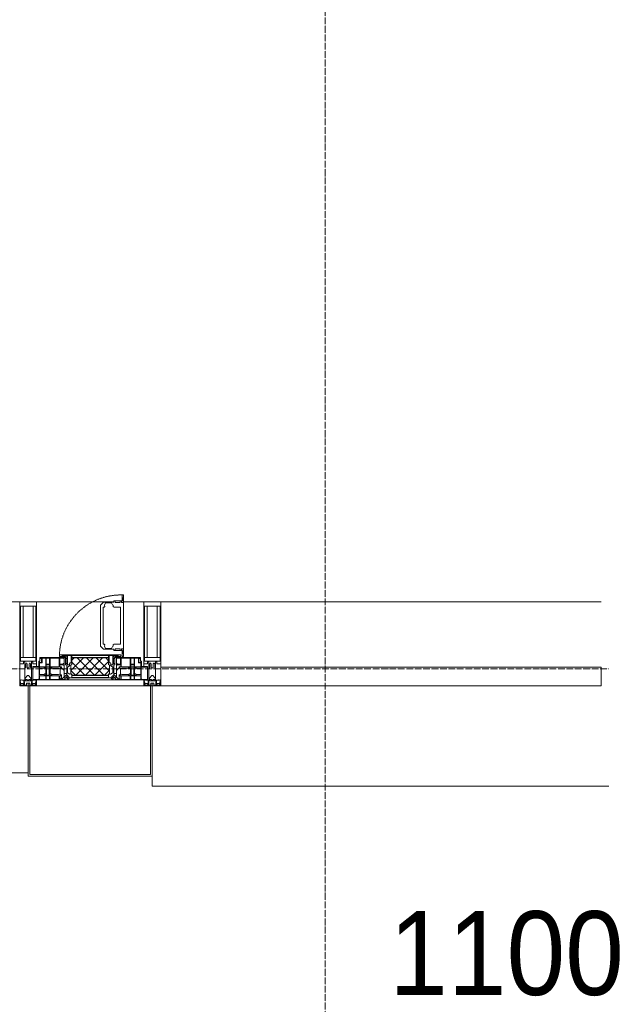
# Model space of a CAD drawing. Header units: millimetres. Extents: x -816133 to 919604, y 87941 to 147341.
# Tile 68 of 201: x -36462 to -34729, y 119574 to 122509. Entities that reach past the tile are written whole.
import ezdxf

# ---------------------------------------------------------------- set-up
doc = ezdxf.new("R2010")
doc.units = ezdxf.units.MM
for name, pattern in [('-D1-02х01', [3, 2, -1]), ('ADSK_Линия сетки', [25, 20, -2.5, 0, -2.5]), ('Линия сетки', [25, 20, -2.5, 0, -2.5])]:
    doc.linetypes.add(name, pattern=pattern)
for name, color, linetype, lineweight in [('A-010-D_DIM', 7, 'Continuous', 9), ('A-214-M_CURT_WALL', 7, 'Continuous', 18), ('A-215-M_CURT_PANEL', 7, 'Continuous', 18), ('A-280-M_COLUMN', 7, 'Continuous', 18), ('A-314-M_WINDOW', 7, 'Continuous', 18), ('Z-030-M_GRID', 7, 'Continuous', 9), ('Z-060-M_DETAIL', 7, 'Continuous', 18), ('СС-011-ПОЖ-СИГНАЛИЗАЦИЯ', 1, 'Continuous', 30)]:
    doc.layers.add(name, color=color, linetype=linetype, lineweight=lineweight)
doc.styles.add('Arial_3', font='arial.ttf', dxfattribs={"width": 0.9, "height": 500})

# ---------------------------------------------------------------- blocks, each defined once
blk = doc.blocks.new('10эт')
at = {"layer": 'A-215-M_CURT_PANEL', "lineweight": 5}
h = blk.add_hatch(dxfattribs=at)
h.set_pattern_fill('FP_35', color=9, style=0, pattern_type=2)
h.set_pattern_definition([(45, (221501.717, 104051.05), (-14.1421356, 14.1421356), []), (135, (221501.717, 104051.05), (-14.1421356, -14.1421356), [])])
h.paths.add_polyline_path([(323997.2, 119432.9), (324106.3, 119432.9), (324106.7, 119435.1), (324109, 119437.4), (324109, 119461.8), (324106.3, 119464.5), (324105.4, 119483.8), (323997.1, 119482.8), (323997.1, 119464.5), (323994.5, 119461.8), (323994.5, 119437.4), (323996.8, 119435.1)])
at = {"layer": 'A-214-M_CURT_WALL', "color": 9, "lineweight": 5}
for p, q in [((323841.7, 119651.1), (322529.2, 119651.1)), ((324121.8, 119651.1), (323891.7, 119651.1)), ((324211.7, 119651.1), (324151.3, 119651.1)), ((325574.2, 119651.1), (324261.7, 119651.1))]:
    blk.add_line(p, q, dxfattribs=at)
at = {"layer": 'A-214-M_CURT_WALL', "color": 9, "lineweight": 5, "extrusion": (0, 0, -1)}
for p, q in [((323841.7, 119651.1), (323841.7, 119401.1)), ((323891.7, 119651.1), (323841.7, 119651.1)), ((323891.7, 119458.1), (323891.7, 119651.1)), ((324211.7, 119651.1), (324211.7, 119458.1)), ((324261.7, 119651.1), (324211.7, 119651.1)), ((324261.7, 119401.1), (324261.7, 119651.1)), ((323891.7, 119401.1), (323891.7, 119418.1)), ((324211.7, 119418.1), (324211.7, 119401.1)), ((323841.7, 119401.1), (323866.7, 119401.1)), ((323871.7, 119401.1), (323891.7, 119401.1)), ((324211.7, 119401.1), (324231.7, 119401.1)), ((324236.7, 119401.1), (324261.7, 119401.1))]:
    blk.add_line(p, q, dxfattribs=at)
at = {"layer": 'A-215-M_CURT_PANEL', "color": 9, "lineweight": 5}
for p, q in [((325574.2, 119456.1), (324261.7, 119456.1)), ((324261.7, 119456.1), (324261.7, 119401.1)), ((325574.2, 119401.1), (325574.2, 119456.1)), ((324261.7, 119401.1), (325574.2, 119401.1))]:
    blk.add_line(p, q, dxfattribs=at)
at = {"layer": 'A-280-M_COLUMN', "color": 9, "lineweight": 5}
for p, q in [((323866.7, 119401.1), (323871.7, 119401.1)), ((323866.7, 119131.1), (323866.7, 119401.1)), ((323871.7, 119401.1), (323871.7, 119136.1)), ((324211.7, 119401.1), (323891.7, 119401.1)), ((324231.7, 119401.1), (324236.7, 119401.1)), ((324231.7, 119136.1), (324231.7, 119401.1)), ((324236.7, 119401.1), (324236.7, 119131.1)), ((322504.2, 119141.1), (323866.7, 119141.1)), ((324236.7, 119131.1), (323866.7, 119131.1)), ((323871.7, 119136.1), (324231.7, 119136.1)), ((324236.7, 119101.1), (324236.7, 119131.1)), ((324236.7, 119101.1), (325599.2, 119101.1))]:
    blk.add_line(p, q, dxfattribs=at)
at = {"layer": 'A-314-M_WINDOW', "color": 9, "lineweight": 5}
for p, q in [((324091.4, 119650), (324082.8, 119641.5)), ((324121.8, 119650), (324091.4, 119650)), ((324096.7, 119645.7), (324094.1, 119640.8)), ((324097.6, 119647.8), (324096.7, 119645.7)), ((324115, 119647.8), (324097.6, 119647.8)), ((324115.8, 119646), (324115, 119647.8)), ((324115.8, 119646), (324118.4, 119642)), ((324121.8, 119654), (324121.8, 119650)), ((324146.8, 119654), (324121.8, 119654)), ((324125.8, 119649.4), (324125.8, 119654)), ((324140.8, 119649.4), (324125.8, 119649.4)), ((324140.8, 119654), (324140.8, 119649.4)), ((324144.8, 119649.4), (324144.8, 119654)), ((324149.6, 119649.4), (324144.8, 119649.4)), ((324146.8, 119671.6), (324146.8, 119654)), ((324151.3, 119671.6), (324146.8, 119671.6)), ((324149.6, 119663.4), (324146.8, 119663.4)), ((324149.6, 119663.4), (324149.6, 119649.4)), ((324151.3, 119671.6), (324151.3, 119488.6)), ((324082.8, 119518.7), (324082.8, 119641.5)), ((324093.1, 119635.2), (324090.8, 119634.8)), ((324090.8, 119580.1), (324090.8, 119634.8)), ((324093.1, 119635.2), (324095.2, 119637.4)), ((324094.1, 119640.8), (324095.2, 119637.4)), ((324118.4, 119642), (324120.3, 119640.7)), ((324120.3, 119640.7), (324120.3, 119637.5)), ((324120.3, 119637.5), (324122.9, 119634.9)), ((324122.9, 119634.9), (324141.2, 119634.9)), ((324141.2, 119634.9), (324142.3, 119633.8)), ((324142.3, 119526.3), (324142.3, 119633.8)), ((324090.8, 119580.1), (324090.8, 119525.3)), ((324141.2, 119525.2), (324142.3, 119526.3)), ((324091.4, 119510.1), (324082.8, 119518.7)), ((324093.1, 119524.9), (324090.8, 119525.3)), ((324121.8, 119510.1), (324091.4, 119510.1)), ((324093.1, 119524.9), (324095.2, 119522.7)), ((324094.1, 119519.3), (324095.2, 119522.7)), ((324096.7, 119514.4), (324094.1, 119519.3)), ((324097.6, 119512.3), (324096.7, 119514.4)), ((324115, 119512.3), (324097.6, 119512.3)), ((324115.8, 119514.1), (324115, 119512.3)), ((324115.8, 119514.1), (324118.4, 119518.1)), ((324118.4, 119518.1), (324120.3, 119519.4)), ((324120.3, 119522.6), (324122.9, 119525.2)), ((324120.3, 119519.4), (324120.3, 119522.6)), ((324121.8, 119506.1), (324121.8, 119510.1)), ((324146.8, 119506.1), (324121.8, 119506.1)), ((324122.9, 119525.2), (324141.2, 119525.2)), ((324125.8, 119510.7), (324125.8, 119506.1)), ((324140.8, 119510.7), (324125.8, 119510.7)), ((324140.8, 119506.1), (324140.8, 119510.7)), ((324144.8, 119510.7), (324144.8, 119506.1)), ((324149.6, 119510.7), (324144.8, 119510.7)), ((324146.8, 119488.6), (324146.8, 119506.1)), ((324149.6, 119496.7), (324146.8, 119496.7)), ((324149.6, 119496.7), (324149.6, 119510.7)), ((323898.7, 119474.6), (323901.7, 119474.6)), ((323898.7, 119461.1), (323898.7, 119474.6)), ((323899.7, 119421.1), (323899.7, 119474.6)), ((323901.2, 119470.6), (323901.2, 119474.6)), ((323906.7, 119470.6), (323901.2, 119470.6)), ((323901.2, 119434.7), (323901.2, 119469.1)), ((323901.2, 119469.1), (323908.2, 119469.1)), ((323901.7, 119485.1), (323973.7, 119485.1)), ((323901.7, 119474.6), (323901.7, 119485.1)), ((323903.2, 119483.6), (323919.3, 119483.6)), ((323903.2, 119482.1), (323903.2, 119483.6)), ((323908.2, 119482.1), (323903.2, 119482.1)), ((323906.7, 119470.6), (323906.7, 119480.6)), ((323908.2, 119469.1), (323908.2, 119482.1)), ((323919.3, 119457.6), (323919.3, 119483.6)), ((323920.7, 119483.6), (323930.9, 119483.6)), ((323920.7, 119483.6), (323920.7, 119465.6)), ((323930.9, 119483.6), (323930.9, 119465.6)), ((323932.4, 119483.6), (323959.2, 119483.6)), ((323932.4, 119457.6), (323932.4, 119483.6)), ((323959.2, 119457.6), (323959.2, 119483.6)), ((323960.2, 119493.1), (324143.2, 119493.1)), ((323960.2, 119488.6), (323960.2, 119493.1)), ((323977.8, 119488.6), (323960.2, 119488.6)), ((323960.9, 119483.6), (323972.2, 119483.6)), ((323960.9, 119465.6), (323960.9, 119483.6)), ((323966.7, 119485.1), (323966.7, 119488.6)), ((323966.7, 119488.6), (323973.7, 119488.6)), ((323973.7, 119485.1), (323966.7, 119485.1)), ((323971.6, 119467.2), (323971.6, 119465.6)), ((323973.7, 119467.2), (323971.6, 119467.2)), ((323972.2, 119483.6), (323972.2, 119481.7)), ((323972.2, 119481.7), (323973.7, 119481.7)), ((323973.7, 119488.6), (323973.7, 119485.1)), ((323973.7, 119485.1), (323977.8, 119485.1)), ((323973.7, 119485.1), (323973.7, 119424.6)), ((323973.7, 119467.2), (323973.7, 119462.2)), ((323977.8, 119463.6), (323977.8, 119488.6)), ((324125.6, 119488.6), (324125.6, 119463.6)), ((324143.2, 119488.6), (324125.6, 119488.6)), ((324125.6, 119485.1), (324129.7, 119485.1)), ((324129.7, 119488.6), (324129.7, 119485.1)), ((324136.8, 119488.6), (324129.7, 119488.6)), ((324129.7, 119485.1), (324136.8, 119485.1)), ((324129.7, 119485.1), (324201.7, 119485.1)), ((324129.7, 119424.6), (324129.7, 119485.1)), ((324131.3, 119481.7), (324129.7, 119481.7)), ((324129.7, 119467.2), (324129.7, 119462.2)), ((324129.7, 119467.2), (324131.8, 119467.2)), ((324142.5, 119483.6), (324131.3, 119483.6)), ((324131.3, 119483.6), (324131.3, 119481.7)), ((324131.8, 119467.2), (324131.8, 119465.6)), ((324136.8, 119485.1), (324136.8, 119488.6)), ((324142.5, 119465.6), (324142.5, 119483.6)), ((324143.2, 119493.1), (324143.2, 119488.6)), ((324171.1, 119483.6), (324144.2, 119483.6)), ((324144.2, 119457.6), (324144.2, 119483.6)), ((324151.3, 119488.6), (324146.8, 119488.6)), ((324171.1, 119457.6), (324171.1, 119483.6)), ((324172.5, 119483.6), (324172.5, 119465.6)), ((324182.7, 119483.6), (324172.5, 119483.6)), ((324182.7, 119483.6), (324182.7, 119465.6)), ((324184.2, 119457.6), (324184.2, 119483.6)), ((324200.2, 119483.6), (324184.2, 119483.6)), ((324195.2, 119482.1), (324200.2, 119482.1)), ((324195.2, 119469.1), (324195.2, 119482.1)), ((324202.2, 119469.1), (324195.2, 119469.1)), ((324196.7, 119470.6), (324196.7, 119480.6)), ((324196.7, 119470.6), (324202.2, 119470.6)), ((324200.2, 119482.1), (324200.2, 119483.6)), ((324201.7, 119485.1), (324201.7, 119474.6)), ((324201.7, 119474.6), (324204.7, 119474.6)), ((324202.2, 119470.6), (324202.2, 119474.6)), ((324202.2, 119434.7), (324202.2, 119469.1)), ((324203.7, 119421.1), (324203.7, 119474.6)), ((324204.7, 119474.6), (324204.7, 119461.1)), ((323880.7, 119458.1), (323895.7, 119458.1)), ((323880.7, 119418.1), (323880.7, 119458.1)), ((323880.7, 119456.6), (323899.7, 119456.6)), ((323901.2, 119457.6), (323919.3, 119457.6)), ((323915.3, 119453.4), (323901.2, 119453.4)), ((323914.5, 119455.8), (323915.9, 119451.8)), ((323919.2, 119455.8), (323914.5, 119455.8)), ((323919.6, 119450), (323915.9, 119451.8)), ((323919.6, 119437.8), (323915.9, 119436)), ((323919.2, 119454.9), (323918.4, 119453.1)), ((323918.4, 119453.1), (323921.6, 119451.5)), ((323919.2, 119454.9), (323919.2, 119455.8)), ((323919.6, 119450), (323919.6, 119437.8)), ((323920.7, 119465.6), (323930.9, 119465.6)), ((323920.7, 119457.5), (323920.7, 119463.7)), ((323930.9, 119463.7), (323920.7, 119463.7)), ((323920.7, 119457.5), (323930.9, 119457.5)), ((323920.7, 119456.1), (323920.7, 119453.8)), ((323930.9, 119456.1), (323920.7, 119456.1)), ((323922.3, 119452.2), (323920.7, 119453.8)), ((323921.6, 119451.5), (323922.3, 119452.2)), ((323921.6, 119436.4), (323921.6, 119451.5)), ((323929.3, 119452.2), (323930.9, 119453.8)), ((323930, 119451.5), (323929.3, 119452.2)), ((323933.3, 119453.1), (323930, 119451.5)), ((323930, 119436.4), (323930, 119451.5)), ((323930.9, 119457.5), (323930.9, 119463.7)), ((323930.9, 119456.1), (323930.9, 119453.8)), ((323932, 119450), (323935.8, 119451.8)), ((323932, 119450), (323932, 119437.8)), ((323932, 119437.8), (323935.8, 119436)), ((323959.2, 119457.6), (323932.4, 119457.6)), ((323932.4, 119455.8), (323937.1, 119455.8)), ((323932.4, 119454.9), (323932.4, 119455.8)), ((323932.4, 119454.9), (323933.3, 119453.1)), ((323937.1, 119455.8), (323935.8, 119451.8)), ((323957.6, 119453.6), (323936.4, 119453.6)), ((323961.8, 119451.9), (323957.6, 119453.6)), ((323971.6, 119465.6), (323960.9, 119465.6)), ((323960.9, 119463.7), (323960.9, 119457.6)), ((323971.3, 119463.7), (323960.9, 119463.7)), ((323960.9, 119457.6), (323965.8, 119457.6)), ((323961.8, 119453.3), (323963.1, 119454.6)), ((323961.8, 119453.3), (323961.8, 119451.9)), ((323961.8, 119436.1), (323961.8, 119451.9)), ((323965.8, 119454.6), (323963.1, 119454.6)), ((323965.8, 119457.6), (323965.8, 119454.6)), ((323965.8, 119454.6), (323973.7, 119446.7)), ((323971.3, 119462.2), (323971.3, 119463.7)), ((323973.7, 119462.2), (323971.3, 119462.2)), ((323973.7, 119446.7), (323973.7, 119437.9)), ((323973.7, 119437.9), (323981.8, 119437.9)), ((323981.8, 119463.6), (323977.8, 119463.6)), ((323981.8, 119433.1), (323981.8, 119463.6)), ((323981.8, 119437.9), (323981.8, 119434.9)), ((324121.7, 119463.6), (324121.7, 119433.1)), ((324125.6, 119463.6), (324121.7, 119463.6)), ((324121.7, 119437.9), (324121.7, 119434.9)), ((324129.7, 119437.9), (324121.7, 119437.9)), ((324129.7, 119462.2), (324132.1, 119462.2)), ((324137.6, 119454.6), (324129.7, 119446.7)), ((324129.7, 119446.7), (324129.7, 119437.9)), ((324131.8, 119465.6), (324142.5, 119465.6)), ((324132.1, 119463.7), (324142.6, 119463.7)), ((324132.1, 119462.2), (324132.1, 119463.7)), ((324137.6, 119457.6), (324137.6, 119454.6)), ((324142.6, 119457.6), (324137.6, 119457.6)), ((324137.6, 119454.6), (324140.3, 119454.6)), ((324141.6, 119453.3), (324140.3, 119454.6)), ((324141.6, 119451.9), (324145.8, 119453.6)), ((324141.6, 119453.3), (324141.6, 119451.9)), ((324141.6, 119436.1), (324141.6, 119451.9)), ((324142.6, 119463.7), (324142.6, 119457.6)), ((324144.2, 119457.6), (324171.1, 119457.6)), ((324145.8, 119453.6), (324167.1, 119453.6)), ((324166.3, 119455.8), (324167.7, 119451.8)), ((324171, 119455.8), (324166.3, 119455.8)), ((324171.4, 119450), (324167.7, 119451.8)), ((324171.4, 119437.8), (324167.7, 119436)), ((324171, 119454.9), (324170.1, 119453.1)), ((324170.1, 119453.1), (324173.4, 119451.5)), ((324171, 119454.9), (324171, 119455.8)), ((324171.4, 119450), (324171.4, 119437.8)), ((324182.7, 119465.6), (324172.5, 119465.6)), ((324172.5, 119457.5), (324172.5, 119463.7)), ((324172.5, 119463.7), (324182.7, 119463.7)), ((324182.7, 119457.5), (324172.5, 119457.5)), ((324172.5, 119456.1), (324172.5, 119453.8)), ((324172.5, 119456.1), (324182.7, 119456.1)), ((324174.1, 119452.2), (324172.5, 119453.8)), ((324173.4, 119451.5), (324174.1, 119452.2)), ((324173.4, 119436.4), (324173.4, 119451.5)), ((324181.1, 119452.2), (324182.7, 119453.8)), ((324181.8, 119451.5), (324181.1, 119452.2)), ((324185.1, 119453.1), (324181.8, 119451.5)), ((324181.8, 119436.4), (324181.8, 119451.5)), ((324182.7, 119457.5), (324182.7, 119463.7)), ((324182.7, 119456.1), (324182.7, 119453.8)), ((324183.8, 119450), (324187.6, 119451.8)), ((324183.8, 119450), (324183.8, 119437.8)), ((324183.8, 119437.8), (324187.6, 119436)), ((324202.2, 119457.6), (324184.2, 119457.6)), ((324184.2, 119455.8), (324188.9, 119455.8)), ((324184.2, 119454.9), (324184.2, 119455.8)), ((324184.2, 119454.9), (324185.1, 119453.1)), ((324188.9, 119455.8), (324187.6, 119451.8)), ((324188.1, 119453.4), (324202.2, 119453.4)), ((324222.7, 119456.6), (324203.7, 119456.6)), ((324207.7, 119458.1), (324222.7, 119458.1)), ((324222.7, 119458.1), (324222.7, 119418.1)), ((323880.7, 119419.6), (323898.2, 119419.6)), ((323983.8, 119418.1), (323880.7, 119418.1)), ((323898.2, 119419.6), (323899.7, 119421.1)), ((323915.4, 119434.7), (323901.2, 119434.7)), ((323901.2, 119430.4), (323919.3, 119430.4)), ((323901.2, 119418.1), (323901.2, 119430.4)), ((323919.3, 119419.6), (323901.2, 119419.6)), ((323914.5, 119432), (323915.9, 119436)), ((323919.2, 119432), (323914.5, 119432)), ((323918.4, 119434.8), (323921.6, 119436.4)), ((323919.2, 119433), (323918.4, 119434.8)), ((323919.2, 119433), (323919.2, 119432)), ((323919.3, 119430.4), (323919.3, 119419.6)), ((323922.3, 119435.7), (323920.7, 119434.1)), ((323920.7, 119432), (323920.7, 119434.1)), ((323930.9, 119432), (323920.7, 119432)), ((323920.7, 119430.5), (323930.9, 119430.5)), ((323920.7, 119419.3), (323920.7, 119430.5)), ((323930.9, 119419.3), (323920.7, 119419.3)), ((323921.6, 119436.4), (323922.3, 119435.7)), ((323930, 119436.4), (323929.3, 119435.7)), ((323929.3, 119435.7), (323930.9, 119434.1)), ((323933.3, 119434.8), (323930, 119436.4)), ((323930.9, 119432), (323930.9, 119434.1)), ((323930.9, 119419.3), (323930.9, 119430.5)), ((323932.4, 119433), (323933.3, 119434.8)), ((323932.4, 119433), (323932.4, 119432)), ((323932.4, 119432), (323937.1, 119432)), ((323959.2, 119430.4), (323932.4, 119430.4)), ((323932.4, 119430.4), (323932.4, 119419.6)), ((323932.4, 119419.6), (323959.2, 119419.6)), ((323937.1, 119432), (323935.8, 119436)), ((323957.6, 119434.5), (323936.3, 119434.5)), ((323961.8, 119436.1), (323957.6, 119434.5)), ((323959.2, 119419.6), (323959.2, 119430.4)), ((323960.9, 119419.6), (323960.9, 119430.5)), ((323960.9, 119430.5), (323965.8, 119430.5)), ((323964.4, 119419.6), (323960.9, 119419.6)), ((323961.8, 119433.5), (323961.8, 119436.1)), ((323965.8, 119433.5), (323961.8, 119433.5)), ((323964.4, 119423), (323965.8, 119423)), ((323964.4, 119421.5), (323964.4, 119423)), ((323964.4, 119421.5), (323964.4, 119419.6)), ((323966.9, 119421.5), (323964.4, 119421.5)), ((323965.8, 119430.5), (323965.8, 119433.5)), ((323965.8, 119423), (323965.8, 119430.5)), ((323965.8, 119419.3), (323965.8, 119421.5)), ((323975.9, 119419.3), (323965.8, 119419.3)), ((323968.3, 119421.5), (323966.9, 119421.5)), ((323981.8, 119434.9), (323968.3, 119421.5)), ((323973.7, 119424.6), (323983.8, 119424.6)), ((323975.9, 119424.6), (323978.7, 119424.6)), ((323975.9, 119422.6), (323975.9, 119424.6)), ((323975.9, 119422.6), (323975.9, 119419.3)), ((323976.8, 119422.6), (323975.9, 119422.6)), ((323976.8, 119419), (323976.8, 119422.6)), ((323982.8, 119419), (323976.8, 119419)), ((323984.5, 119430.3), (323978.7, 119424.6)), ((323990.3, 119424.6), (323981.8, 119433.1)), ((323982.8, 119422.6), (323982.8, 119419)), ((323983.8, 119422.6), (323982.8, 119422.6)), ((323983.8, 119424.6), (323987.1, 119427.8)), ((323983.8, 119424.6), (323987.1, 119427.8)), ((323983.8, 119422.6), (323983.8, 119424.6)), ((323983.8, 119418.1), (323983.8, 119424.6)), ((323990.3, 119424.6), (323983.8, 119418.1)), ((324119.6, 119418.1), (323983.8, 119418.1)), ((323983.8, 119418.1), (324119.6, 119418.1)), ((323987.1, 119427.8), (323984.5, 119430.3)), ((323987.1, 119427.8), (323990.3, 119424.6)), ((324113.1, 119424.6), (323990.3, 119424.6)), ((324121.7, 119433.1), (324113.1, 119424.6)), ((324113.1, 119424.6), (324116.4, 119427.8)), ((324119.6, 119418.1), (324113.1, 119424.6)), ((324116.4, 119427.8), (324118.9, 119430.3)), ((324119.6, 119424.6), (324116.4, 119427.8)), ((324116.4, 119427.8), (324119.6, 119424.6)), ((324118.9, 119430.3), (324124.7, 119424.6)), ((324119.6, 119422.6), (324119.6, 119424.6)), ((324119.6, 119424.6), (324119.6, 119418.1)), ((324119.6, 119424.6), (324129.7, 119424.6)), ((324119.6, 119422.6), (324120.6, 119422.6)), ((324222.7, 119418.1), (324119.6, 119418.1)), ((324120.6, 119422.6), (324120.6, 119419)), ((324120.6, 119419), (324126.6, 119419)), ((324121.7, 119434.9), (324135.1, 119421.5)), ((324127.6, 119424.6), (324124.7, 119424.6)), ((324126.6, 119422.6), (324127.6, 119422.6)), ((324126.6, 119419), (324126.6, 119422.6)), ((324127.6, 119422.6), (324127.6, 119424.6)), ((324127.6, 119422.6), (324127.6, 119419.3)), ((324127.6, 119419.3), (324137.6, 119419.3)), ((324135.1, 119421.5), (324136.5, 119421.5)), ((324136.5, 119421.5), (324139.1, 119421.5)), ((324137.6, 119433.5), (324141.6, 119433.5)), ((324137.6, 119430.5), (324137.6, 119433.5)), ((324137.6, 119423), (324137.6, 119430.5)), ((324142.6, 119430.5), (324137.6, 119430.5)), ((324139.1, 119423), (324137.6, 119423)), ((324137.6, 119419.3), (324137.6, 119421.5)), ((324139.1, 119421.5), (324139.1, 119423)), ((324139.1, 119421.5), (324139.1, 119419.6)), ((324139.1, 119419.6), (324142.6, 119419.6)), ((324141.6, 119436.1), (324145.8, 119434.5)), ((324141.6, 119433.5), (324141.6, 119436.1)), ((324142.6, 119419.6), (324142.6, 119430.5)), ((324144.2, 119419.6), (324144.2, 119430.4)), ((324144.2, 119430.4), (324171.1, 119430.4)), ((324171.1, 119419.6), (324144.2, 119419.6)), ((324145.8, 119434.5), (324167.1, 119434.5)), ((324166.3, 119432), (324167.7, 119436)), ((324171, 119432), (324166.3, 119432)), ((324170.1, 119434.8), (324173.4, 119436.4)), ((324171, 119433), (324170.1, 119434.8)), ((324171, 119433), (324171, 119432)), ((324171.1, 119430.4), (324171.1, 119419.6)), ((324174.1, 119435.7), (324172.5, 119434.1)), ((324172.5, 119432), (324172.5, 119434.1)), ((324172.5, 119432), (324182.7, 119432)), ((324172.5, 119419.3), (324172.5, 119430.5)), ((324182.7, 119430.5), (324172.5, 119430.5)), ((324172.5, 119419.3), (324182.7, 119419.3)), ((324173.4, 119436.4), (324174.1, 119435.7)), ((324181.8, 119436.4), (324181.1, 119435.7)), ((324181.1, 119435.7), (324182.7, 119434.1)), ((324185.1, 119434.8), (324181.8, 119436.4)), ((324182.7, 119432), (324182.7, 119434.1)), ((324182.7, 119419.3), (324182.7, 119430.5)), ((324184.2, 119433), (324185.1, 119434.8)), ((324184.2, 119433), (324184.2, 119432)), ((324184.2, 119432), (324188.9, 119432)), ((324202.2, 119430.4), (324184.2, 119430.4)), ((324184.2, 119430.4), (324184.2, 119419.6)), ((324184.2, 119419.6), (324202.2, 119419.6)), ((324188.9, 119432), (324187.6, 119436)), ((324188, 119434.7), (324202.2, 119434.7)), ((324202.2, 119418.1), (324202.2, 119430.4)), ((324205.2, 119419.6), (324203.7, 119421.1)), ((324222.7, 119419.6), (324205.2, 119419.6))]:
    blk.add_line(p, q, dxfattribs=at)
at = {"layer": 'A-314-M_WINDOW', "color": 9, "linetype": '-D1-02х01', "lineweight": 5}
blk.add_arc((324143.2, 119488.6), 183, 88.8555, 178.5909, dxfattribs=at)
at = {"layer": 'A-314-M_WINDOW', "color": 9, "lineweight": 5}
for centre, start, end in [((323895.7, 119461.1), 270, 0), ((324207.7, 119461.1), 180, 270)]:
    blk.add_arc(centre, 3, start, end, dxfattribs=at)
at = {"layer": 'Z-030-M_GRID', "color": 9, "linetype": 'Линия сетки'}
blk.add_line((324751.7, 116076.8), (324751.7, 137026.1), dxfattribs=at)
at = {"layer": 'Z-030-M_GRID', "color": 9, "linetype": 'ADSK_Линия сетки'}
blk.add_line((358421.7, 119451.1), (308438.4, 119451.1), dxfattribs=at)
at = {"layer": 'Z-060-M_DETAIL', "color": 9, "lineweight": 5}
for p, q in [((323841.7, 119466.3), (323841.7, 119651.1)), ((323841.7, 119651.1), (323866.7, 119651.1)), ((323891.7, 119651.1), (323866.7, 119651.1)), ((323891.7, 119466.3), (323891.7, 119651.1)), ((324211.7, 119466.3), (324211.7, 119651.1)), ((324211.7, 119651.1), (324236.7, 119651.1)), ((324261.7, 119651.1), (324236.7, 119651.1)), ((324261.7, 119466.3), (324261.7, 119651.1)), ((323843.7, 119638.4), (323866.7, 119638.4)), ((323843.7, 119638.4), (323843.7, 119474.6)), ((323851.8, 119485), (323851.8, 119638.4)), ((323889.7, 119638.4), (323866.7, 119638.4)), ((323881.6, 119485), (323881.6, 119638.4)), ((323889.7, 119638.4), (323889.7, 119474.6)), ((324213.7, 119638.4), (324236.7, 119638.4)), ((324213.7, 119638.4), (324213.7, 119474.6)), ((324221.8, 119485), (324221.8, 119638.4)), ((324259.7, 119638.4), (324236.7, 119638.4)), ((324251.6, 119485), (324251.6, 119638.4)), ((324259.7, 119638.4), (324259.7, 119474.6)), ((323866.7, 119485), (323843.7, 119485)), ((323866.2, 119474.6), (323843.7, 119474.6)), ((323852.7, 119472.3), (323852.7, 119466.3)), ((323856.7, 119472.3), (323852.7, 119472.3)), ((323856.7, 119454.1), (323856.7, 119472.3)), ((323859.7, 119466.3), (323860.9, 119468.3)), ((323862.6, 119468.3), (323860.9, 119468.3)), ((323862.6, 119468.3), (323863.8, 119466.1)), ((323866.7, 119485), (323889.7, 119485)), ((323867.2, 119474.6), (323889.7, 119474.6)), ((323870.9, 119468.3), (323869.6, 119466.1)), ((323870.9, 119468.3), (323872.6, 119468.3)), ((323873.8, 119466.3), (323872.6, 119468.3)), ((323876.7, 119472.3), (323880.7, 119472.3)), ((323876.7, 119454.1), (323876.7, 119472.3)), ((323880.7, 119472.3), (323880.7, 119466.3)), ((323960.2, 119493.1), (323960.2, 119488.6)), ((323960.2, 119493.1), (324143.2, 119493.1)), ((323960.2, 119488.6), (323977.8, 119488.6)), ((323968.4, 119491.4), (323982.4, 119491.4)), ((323968.4, 119491.4), (323968.4, 119488.6)), ((323977.8, 119488.6), (323977.8, 119463.6)), ((323982.4, 119486.6), (323977.8, 119486.6)), ((323977.8, 119482.6), (323982.4, 119482.6)), ((323982.4, 119467.6), (323977.8, 119467.6)), ((323982.4, 119491.4), (323982.4, 119486.6)), ((323982.4, 119482.6), (323982.4, 119467.6)), ((323983.8, 119490.3), (323984.8, 119491.4)), ((323983.8, 119463.5), (323983.8, 119490.3)), ((323984.8, 119491.4), (323994.4, 119491.4)), ((323991.6, 119468.8), (323990.1, 119466)), ((323995.3, 119468.8), (323991.6, 119468.8)), ((323994.4, 119491.4), (323995.3, 119490.4)), ((323995.3, 119490.4), (323995.3, 119468.8)), ((323997.8, 119491.4), (323996.8, 119490.4)), ((323996.8, 119490.4), (323996.8, 119486.6)), ((323996.8, 119486.6), (323997.8, 119485.6)), ((323996.8, 119482.9), (323997.9, 119484.1)), ((323996.8, 119464.6), (323996.8, 119482.9)), ((323998.1, 119483.8), (323997.1, 119482.8)), ((323997.1, 119482.8), (323997.1, 119464.5)), ((324105.6, 119491.4), (323997.8, 119491.4)), ((323997.8, 119485.6), (324105.6, 119485.6)), ((324105.5, 119484.1), (323997.9, 119484.1)), ((324105.4, 119483.8), (323998.1, 119483.8)), ((324106.3, 119482.8), (324105.4, 119483.8)), ((324106.6, 119482.9), (324105.5, 119484.1)), ((324105.6, 119491.4), (324106.6, 119490.4)), ((324106.6, 119486.6), (324105.6, 119485.6)), ((324106.3, 119464.5), (324106.3, 119482.8)), ((324106.6, 119490.4), (324106.6, 119486.6)), ((324106.6, 119464.6), (324106.6, 119482.9)), ((324109.1, 119491.4), (324108.1, 119490.4)), ((324108.1, 119490.4), (324108.1, 119468.8)), ((324108.1, 119468.8), (324111.8, 119468.8)), ((324118.6, 119491.4), (324109.1, 119491.4)), ((324111.8, 119468.8), (324113.4, 119466)), ((324119.6, 119490.3), (324118.6, 119491.4)), ((324119.6, 119463.5), (324119.6, 119490.3)), ((324121.1, 119491.4), (324121.1, 119486.6)), ((324135.1, 119491.4), (324121.1, 119491.4)), ((324121.1, 119486.6), (324125.6, 119486.6)), ((324121.1, 119482.6), (324121.1, 119467.6)), ((324125.6, 119482.6), (324121.1, 119482.6)), ((324121.1, 119467.6), (324125.6, 119467.6)), ((324143.2, 119488.6), (324125.6, 119488.6)), ((324125.6, 119488.6), (324125.6, 119463.6)), ((324135.1, 119491.4), (324135.1, 119488.6)), ((324143.2, 119493.1), (324143.2, 119488.6)), ((324236.7, 119485), (324213.7, 119485)), ((324236.2, 119474.6), (324213.7, 119474.6)), ((324222.7, 119472.3), (324222.7, 119466.3)), ((324226.7, 119472.3), (324222.7, 119472.3)), ((324226.7, 119454.1), (324226.7, 119472.3)), ((324229.7, 119466.3), (324230.9, 119468.3)), ((324232.6, 119468.3), (324230.9, 119468.3)), ((324232.6, 119468.3), (324233.8, 119466.1)), ((324236.7, 119485), (324259.7, 119485)), ((324237.2, 119474.6), (324259.7, 119474.6)), ((324240.9, 119468.3), (324239.6, 119466.1)), ((324240.9, 119468.3), (324242.6, 119468.3)), ((324243.8, 119466.3), (324242.6, 119468.3)), ((324246.7, 119472.3), (324250.7, 119472.3)), ((324246.7, 119454.1), (324246.7, 119472.3)), ((324250.7, 119472.3), (324250.7, 119466.3)), ((323852.7, 119466.3), (323841.7, 119466.3)), ((323858, 119454.1), (323856.7, 119454.1)), ((323856.7, 119454.1), (323856.7, 119418.1)), ((323858, 119454.1), (323859.7, 119455.7)), ((323859.7, 119466.3), (323859.7, 119455.7)), ((323863.8, 119466.1), (323863.8, 119455.7)), ((323865.4, 119454.1), (323863.8, 119455.7)), ((323866.7, 119454.1), (323865.4, 119454.1)), ((323866.7, 119454.1), (323868, 119454.1)), ((323868, 119454.1), (323869.6, 119455.7)), ((323869.6, 119466.1), (323869.6, 119455.7)), ((323873.8, 119466.3), (323873.8, 119455.7)), ((323875.4, 119454.1), (323873.8, 119455.7)), ((323875.4, 119454.1), (323876.7, 119454.1)), ((323876.7, 119454.1), (323876.7, 119418.1)), ((323880.7, 119466.3), (323891.7, 119466.3)), ((323977.8, 119463.6), (323981.8, 119463.6)), ((323981.8, 119463.6), (323981.8, 119433.1)), ((323990.1, 119463.5), (323983.8, 119463.5)), ((323985.7, 119457.6), (323984, 119456.7)), ((323984, 119456.7), (323984, 119439.4)), ((323984, 119439.4), (323986, 119438.4)), ((323985.7, 119457.6), (323989.7, 119460.1)), ((323986, 119438.4), (323990.9, 119435.8)), ((323989.7, 119460.1), (323991, 119462)), ((323990.1, 119466), (323990.1, 119463.5)), ((323991, 119462), (323994.3, 119462)), ((323994.3, 119462), (323996.8, 119464.6)), ((323997.1, 119464.5), (323994.5, 119461.8)), ((323994.5, 119461.8), (323994.5, 119437.4)), ((323994.5, 119437.4), (323996.8, 119435.1)), ((324109, 119461.8), (324106.3, 119464.5)), ((324109.2, 119462), (324106.6, 119464.6)), ((324106.7, 119435.1), (324109, 119437.4)), ((324109, 119437.4), (324109, 119461.8)), ((324112.4, 119462), (324109.2, 119462)), ((324113.7, 119460.1), (324112.4, 119462)), ((324117.4, 119438.4), (324112.5, 119435.8)), ((324113.4, 119466), (324113.4, 119463.5)), ((324113.4, 119463.5), (324119.6, 119463.5)), ((324117.7, 119457.6), (324113.7, 119460.1)), ((324119.5, 119439.4), (324117.4, 119438.4)), ((324117.7, 119457.6), (324119.5, 119456.7)), ((324119.5, 119456.7), (324119.5, 119439.4)), ((324121.7, 119463.6), (324121.7, 119433.1)), ((324125.6, 119463.6), (324121.7, 119463.6)), ((324222.7, 119466.3), (324211.7, 119466.3)), ((324228, 119454.1), (324226.7, 119454.1)), ((324226.7, 119454.1), (324226.7, 119418.1)), ((324228, 119454.1), (324229.7, 119455.7)), ((324229.7, 119466.3), (324229.7, 119455.7)), ((324233.8, 119466.1), (324233.8, 119455.7)), ((324235.4, 119454.1), (324233.8, 119455.7)), ((324236.7, 119454.1), (324235.4, 119454.1)), ((324236.7, 119454.1), (324238, 119454.1)), ((324238, 119454.1), (324239.6, 119455.7)), ((324239.6, 119466.1), (324239.6, 119455.7)), ((324243.8, 119466.3), (324243.8, 119455.7)), ((324245.4, 119454.1), (324243.8, 119455.7)), ((324245.4, 119454.1), (324246.7, 119454.1)), ((324246.7, 119454.1), (324246.7, 119418.1)), ((324250.7, 119466.3), (324261.7, 119466.3)), ((323842.9, 119415.6), (323841.7, 119415.3)), ((323841.7, 119401.1), (323841.7, 119415.3)), ((323844.4, 119418.1), (323842.9, 119418.1)), ((323842.9, 119418.1), (323842.9, 119415.6)), ((323844.2, 119411.6), (323842.9, 119415.6)), ((323844.2, 119411.6), (323843, 119410.9)), ((323843, 119402.4), (323843, 119410.9)), ((323843.5, 119411.2), (323844.2, 119409)), ((323844.2, 119409), (323844.2, 119405.5)), ((323844.4, 119418.1), (323844.4, 119417.1)), ((323844.4, 119417.1), (323845.4, 119417.1)), ((323847.7, 119418.7), (323845.4, 119417.1)), ((323848.3, 119417.7), (323847.7, 119418.7)), ((323859.3, 119417.7), (323848.3, 119417.7)), ((323853.5, 119405.5), (323854.5, 119408.3)), ((323854, 119408.7), (323855.4, 119412.4)), ((323854, 119408.7), (323854.9, 119407.9)), ((323854.5, 119410.1), (323854.5, 119415.9)), ((323854.5, 119415.9), (323866.7, 119415.9)), ((323854.9, 119402.4), (323854.9, 119407.9)), ((323856.2, 119412.3), (323855.5, 119412.4)), ((323856.2, 119402.6), (323856.2, 119412.3)), ((323856.7, 119418.1), (323859.2, 119418.1)), ((323858.2, 119424), (323865.2, 119431)), ((323858.2, 119419.5), (323858.2, 119424)), ((323859.2, 119419.5), (323858.2, 119419.5)), ((323859.2, 119418.1), (323859.2, 119419.5)), ((323859.3, 119419.1), (323859.3, 119417.7)), ((323864.1, 119419.1), (323859.3, 119419.1)), ((323866.7, 119409.1), (323861.9, 119409.1)), ((323861.9, 119402.6), (323861.9, 119409.1)), ((323864.1, 119419.1), (323864.1, 119417.9)), ((323864.1, 119417.9), (323866.7, 119417.9)), ((323865.2, 119431), (323866.7, 119431)), ((323868.2, 119431), (323866.7, 119431)), ((323869.3, 119417.9), (323866.7, 119417.9)), ((323866.7, 119415.9), (323866.7, 119417.9)), ((323866.7, 119415.9), (323866.7, 119417.9)), ((323878.9, 119415.9), (323866.7, 119415.9)), ((323866.7, 119401.1), (323866.7, 119409.1)), ((323866.7, 119409.1), (323871.5, 119409.1)), ((323866.7, 119401.1), (323866.7, 119409.1)), ((323875.2, 119424), (323868.2, 119431)), ((323869.3, 119419.1), (323869.3, 119417.9)), ((323869.3, 119419.1), (323874.1, 119419.1)), ((323871.5, 119402.6), (323871.5, 119409.1)), ((323874.1, 119419.1), (323874.1, 119417.7)), ((323874.1, 119417.7), (323885.1, 119417.7)), ((323874.2, 119419.5), (323875.2, 119419.5)), ((323874.2, 119418.1), (323874.2, 119419.5)), ((323876.7, 119418.1), (323874.2, 119418.1)), ((323875.2, 119419.5), (323875.2, 119424)), ((323877.2, 119412.3), (323878, 119412.4)), ((323877.2, 119402.6), (323877.2, 119412.3)), ((323879.4, 119408.7), (323878.1, 119412.4)), ((323879.4, 119408.7), (323878.5, 119407.9)), ((323878.5, 119402.4), (323878.5, 119407.9)), ((323878.9, 119410.1), (323878.9, 119415.9)), ((323879.9, 119405.5), (323878.9, 119408.3)), ((323885.1, 119417.7), (323885.7, 119418.7)), ((323885.7, 119418.7), (323888, 119417.1)), ((323889, 119417.1), (323888, 119417.1)), ((323889, 119418.1), (323889, 119417.1)), ((323889, 119418.1), (323890.6, 119418.1)), ((323889.2, 119411.6), (323890.6, 119415.6)), ((323889.2, 119411.6), (323890.4, 119410.9)), ((323889.9, 119411.2), (323889.2, 119409)), ((323889.2, 119409), (323889.2, 119405.5)), ((323890.4, 119402.4), (323890.4, 119410.9)), ((323890.6, 119418.1), (323890.6, 119415.6)), ((323890.6, 119415.6), (323891.7, 119415.3)), ((323891.7, 119401.1), (323891.7, 119415.3)), ((323981.8, 119433.1), (323990.3, 119424.6)), ((324113.1, 119424.6), (323990.3, 119424.6)), ((323990.9, 119435.8), (323994.4, 119436.9)), ((323996.5, 119434.8), (323994.4, 119436.9)), ((323996.5, 119434.8), (323996.9, 119432.6)), ((323996.8, 119435.1), (323997.2, 119432.9)), ((323997.8, 119431.6), (323996.8, 119430.6)), ((323996.8, 119430.6), (323996.8, 119426.9)), ((323996.8, 119426.9), (323997.8, 119425.9)), ((324051.7, 119432.6), (323996.9, 119432.6)), ((323997.2, 119432.9), (324106.3, 119432.9)), ((324105.6, 119431.6), (323997.8, 119431.6)), ((323997.8, 119425.9), (324105.6, 119425.9)), ((324051.7, 119432.6), (324106.5, 119432.6)), ((324105.6, 119431.6), (324106.6, 119430.6)), ((324106.6, 119426.9), (324105.6, 119425.9)), ((324106.3, 119432.9), (324106.7, 119435.1)), ((324106.9, 119434.8), (324106.5, 119432.6)), ((324106.6, 119430.6), (324106.6, 119426.9)), ((324106.9, 119434.8), (324109, 119436.9)), ((324112.5, 119435.8), (324109, 119436.9)), ((324121.7, 119433.1), (324113.1, 119424.6)), ((324212.9, 119415.6), (324211.7, 119415.3)), ((324211.7, 119401.1), (324211.7, 119415.3)), ((324214.4, 119418.1), (324212.9, 119418.1)), ((324212.9, 119418.1), (324212.9, 119415.6)), ((324214.2, 119411.6), (324212.9, 119415.6)), ((324214.2, 119411.6), (324213, 119410.9)), ((324213, 119402.4), (324213, 119410.9)), ((324213.5, 119411.2), (324214.2, 119409)), ((324214.2, 119409), (324214.2, 119405.5)), ((324214.4, 119418.1), (324214.4, 119417.1)), ((324214.4, 119417.1), (324215.4, 119417.1)), ((324217.7, 119418.7), (324215.4, 119417.1)), ((324218.3, 119417.7), (324217.7, 119418.7)), ((324229.3, 119417.7), (324218.3, 119417.7)), ((324223.5, 119405.5), (324224.5, 119408.3)), ((324224, 119408.7), (324225.4, 119412.4)), ((324224, 119408.7), (324224.9, 119407.9)), ((324224.5, 119410.1), (324224.5, 119415.9)), ((324224.5, 119415.9), (324236.7, 119415.9)), ((324224.9, 119402.4), (324224.9, 119407.9)), ((324226.2, 119412.3), (324225.5, 119412.4)), ((324226.2, 119402.6), (324226.2, 119412.3)), ((324226.7, 119418.1), (324229.2, 119418.1)), ((324228.2, 119424), (324235.2, 119431)), ((324228.2, 119419.5), (324228.2, 119424)), ((324229.2, 119419.5), (324228.2, 119419.5)), ((324229.2, 119418.1), (324229.2, 119419.5)), ((324229.3, 119419.1), (324229.3, 119417.7)), ((324234.1, 119419.1), (324229.3, 119419.1)), ((324236.7, 119409.1), (324231.9, 119409.1)), ((324231.9, 119402.6), (324231.9, 119409.1)), ((324234.1, 119419.1), (324234.1, 119417.9)), ((324234.1, 119417.9), (324236.7, 119417.9)), ((324235.2, 119431), (324236.7, 119431)), ((324238.2, 119431), (324236.7, 119431)), ((324239.3, 119417.9), (324236.7, 119417.9)), ((324236.7, 119415.9), (324236.7, 119417.9)), ((324236.7, 119415.9), (324236.7, 119417.9)), ((324248.9, 119415.9), (324236.7, 119415.9)), ((324236.7, 119401.1), (324236.7, 119409.1)), ((324236.7, 119409.1), (324241.5, 119409.1)), ((324236.7, 119401.1), (324236.7, 119409.1)), ((324245.2, 119424), (324238.2, 119431)), ((324239.3, 119419.1), (324239.3, 119417.9)), ((324239.3, 119419.1), (324244.1, 119419.1)), ((324241.5, 119402.6), (324241.5, 119409.1)), ((324244.1, 119419.1), (324244.1, 119417.7)), ((324244.1, 119417.7), (324255.1, 119417.7)), ((324244.2, 119419.5), (324245.2, 119419.5)), ((324244.2, 119418.1), (324244.2, 119419.5)), ((324246.7, 119418.1), (324244.2, 119418.1)), ((324245.2, 119419.5), (324245.2, 119424)), ((324247.2, 119412.3), (324248, 119412.4)), ((324247.2, 119402.6), (324247.2, 119412.3)), ((324249.4, 119408.7), (324248.1, 119412.4)), ((324249.4, 119408.7), (324248.5, 119407.9)), ((324248.5, 119402.4), (324248.5, 119407.9)), ((324248.9, 119410.1), (324248.9, 119415.9)), ((324249.9, 119405.5), (324248.9, 119408.3)), ((324255.1, 119417.7), (324255.7, 119418.7)), ((324255.7, 119418.7), (324258, 119417.1)), ((324259, 119417.1), (324258, 119417.1)), ((324259, 119418.1), (324259, 119417.1)), ((324259, 119418.1), (324260.6, 119418.1)), ((324259.2, 119411.6), (324260.6, 119415.6)), ((324259.2, 119411.6), (324260.4, 119410.9)), ((324259.9, 119411.2), (324259.2, 119409)), ((324259.2, 119409), (324259.2, 119405.5)), ((324260.4, 119402.4), (324260.4, 119410.9)), ((324260.6, 119418.1), (324260.6, 119415.6)), ((324260.6, 119415.6), (324261.7, 119415.3)), ((324261.7, 119401.1), (324261.7, 119415.3)), ((323841.7, 119401.1), (323866.7, 119401.1)), ((323843, 119402.4), (323854.9, 119402.4)), ((323845.4, 119405.5), (323844.2, 119405.5)), ((323845.4, 119405.5), (323845.4, 119407.6)), ((323845.4, 119407.6), (323852.5, 119407.6)), ((323852.5, 119407.6), (323852.5, 119405.5)), ((323853.5, 119405.5), (323852.5, 119405.5)), ((323861.9, 119402.6), (323856.2, 119402.6)), ((323891.7, 119401.1), (323866.7, 119401.1)), ((323871.5, 119402.6), (323877.2, 119402.6)), ((323890.4, 119402.4), (323878.5, 119402.4)), ((323879.9, 119405.5), (323880.9, 119405.5)), ((323888, 119407.6), (323880.9, 119407.6)), ((323880.9, 119407.6), (323880.9, 119405.5)), ((323888, 119405.5), (323888, 119407.6)), ((323888, 119405.5), (323889.2, 119405.5)), ((324211.7, 119401.1), (324236.7, 119401.1)), ((324213, 119402.4), (324224.9, 119402.4)), ((324215.4, 119405.5), (324214.2, 119405.5)), ((324215.4, 119405.5), (324215.4, 119407.6)), ((324215.4, 119407.6), (324222.5, 119407.6)), ((324222.5, 119407.6), (324222.5, 119405.5)), ((324223.5, 119405.5), (324222.5, 119405.5)), ((324231.9, 119402.6), (324226.2, 119402.6)), ((324261.7, 119401.1), (324236.7, 119401.1)), ((324241.5, 119402.6), (324247.2, 119402.6)), ((324260.4, 119402.4), (324248.5, 119402.4)), ((324249.9, 119405.5), (324250.9, 119405.5)), ((324258, 119407.6), (324250.9, 119407.6)), ((324250.9, 119407.6), (324250.9, 119405.5)), ((324258, 119405.5), (324258, 119407.6)), ((324258, 119405.5), (324259.2, 119405.5))]:
    blk.add_line(p, q, dxfattribs=at)
for centre, start, end in [((323866.2, 119474.1), 0, 90), ((323867.2, 119474.1), 90, 180), ((324236.2, 119474.1), 0, 90), ((324237.2, 119474.1), 90, 180)]:
    blk.add_arc(centre, 0.5, start, end, dxfattribs=at)
at = {"layer": 'A-010-D_DIM', "color": 9, "lineweight": 30, "style": 'Arial_3', "width": 0.9}
blk.add_text('1100', height=250, dxfattribs=at).set_placement((324942.5, 118479))

msp = doc.modelspace()

# ---------------------------------------------------------------- block references
at = {"layer": 'СС-011-ПОЖ-СИГНАЛИЗАЦИЯ', "color": 9, "lineweight": 30}
msp.add_blockref('10эт', (-360303.7, 1122.9), dxfattribs=at)

doc.saveas('drawing.dxf')
